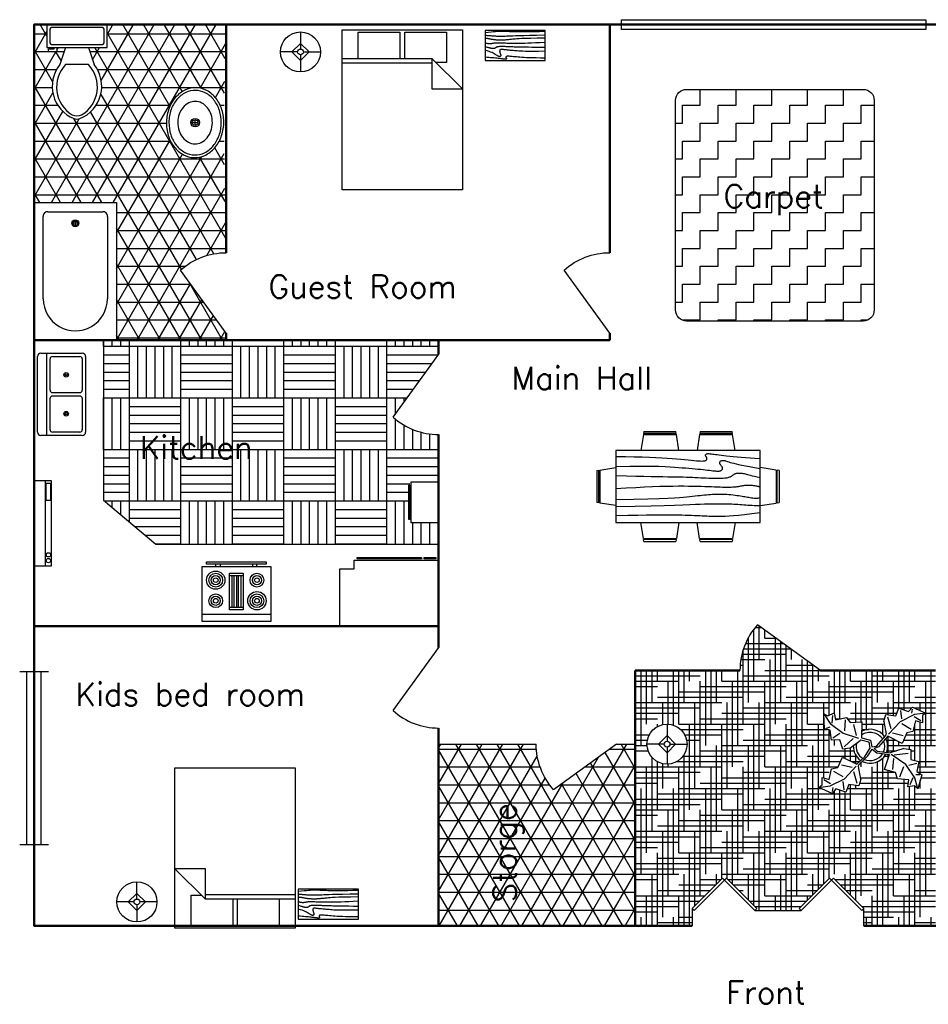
# Model space of a CAD drawing. Header units: inches. Extents: x -232 to 245, y -184 to 160.
# Tile 1 of 2: x -232 to 85, y -184 to 160. Entities that reach past the tile are written whole.
import ezdxf

# ---------------------------------------------------------------- set-up
doc = ezdxf.new("R2010")
doc.units = ezdxf.units.IN
doc.header["$LTSCALE"] = 0.03937
doc.header["$MEASUREMENT"] = 0
for name, color, linetype in [('Blocks', 4, 'Continuous'), ('Doors', 6, 'Continuous'), ('Hatches', 2, 'Continuous'), ('Text', 1, 'Continuous')]:
    doc.layers.add(name, color=color, linetype=linetype)
doc.styles.get("Standard").update_dxf_attribs({"font": 'simplex.shx', "height": 0.4})

# ---------------------------------------------------------------- blocks, each defined once
blk = doc.blocks.new('Bed - Queen')
at = {"linetype": 'Continuous'}
for p, q in [((0, -56.000021), (0, 0)), ((0, 0), (41.999993, 0)), ((41.999993, 0), (41.999993, -56.000021)), ((5.599993, -0.84), (20.159986, -0.84)), ((5.599993, -10.08), (5.599993, -0.84)), ((20.159986, -0.84), (20.159986, -10.08)), ((21.839993, -0.84), (36.399993, -0.84)), ((21.839993, -10.08), (21.839993, -0.84)), ((36.399993, -0.84), (36.399993, -11.48)), ((0, -10.08), (31.36, -10.08)), ((41.999993, -20.72), (31.36, -10.08)), ((31.36, -10.08), (31.36, -20.72)), ((31.36, -11.76), (0, -11.76)), ((36.399993, -11.48), (32.759552, -11.48)), ((31.36, -20.72), (41.999993, -20.72)), ((41.999993, -56.000021), (0, -56.000021))]:
    blk.add_line(p, q, dxfattribs=at)
blk = doc.blocks.new('Bath Tub - 26 x 60 in.')
for p, q in [((9, -17), (9, -19)), ((8, -18), (10, -18))]:
    blk.add_line(p, q)
blk.add_lwpolyline([(0, -36), (0, 0), (60, 0), (60, -36)], close=True)
for points in [[(6, -4), (42, -4)], [(4, -30), (4, -6)], [(42, -32), (6, -32)]]:
    blk.add_lwpolyline(points)
for radius in [1.5, 1]:
    blk.add_circle((9, -18), radius)
for centre, radius, start, end in [((5.75, -5.75), 1.77, 81.8699, 188.1301), ((42, -18), 14, 270, 90), ((5.75, -30.25), 1.77, 171.8699, 278.1301)]:
    blk.add_arc(centre, radius, start, end)
blk = doc.blocks.new('Toilet - top')
for p, q in [((9.5, -6), (9.5, -2)), ((-10, -8.5), (-8, -8.5)), ((-10, -9.5), (-10, -8.5)), ((-7, -9.5), (-10, -9.5)), ((-8, -8.5), (-8, -8)), ((-7, -8), (-7, -9.5)), ((-4, -8), (-6, -14)), ((4, -8), (6, -14)), ((4, -14), (-4, -14))]:
    blk.add_line(p, q)
blk.add_lwpolyline([(10.5, -8), (10.5, 0), (-10.5, 0), (-10.5, -8)], close=True)
for points in [[(-9.5, -2), (-9.5, -6)], [(8.5, -1), (-8.5, -1)], [(-8.5, -7), (8.5, -7)]]:
    blk.add_lwpolyline(points)
for centre, radius, start, end in [((-8.62, -1.88), 0.884, 81.8699, 188.1301), ((8.62, -1.88), 0.884, 351.8699, 98.1301), ((-8.62, -6.12), 0.884, 171.8699, 278.1301), ((8.62, -6.12), 0.884, 261.8699, 8.1301), ((3.52, -21.58), 12.17, 141.4691, 247.9714), ((4.2, -21.82), 11.33, 136.3677, 238.9468), ((-3.52, -21.58), 12.17, 292.0284, 38.5307), ((-4.2, -21.82), 11.33, 301.053, 43.6321), ((0, -27.88), 4, 245.7318, 294.2682), ((0, -29), 4, 254.8605, 285.1395)]:
    blk.add_arc(centre, radius, start, end)
blk = doc.blocks.new('Sink - Oval top')
for p, q in [((-1, 0), (1, 0)), ((0, 1), (0, -1))]:
    blk.add_line(p, q)
at = {"linetype": 'Continuous'}
for points in [[(-12.23, 0.39, 0.117634), (-11.46, -3.36, 0.104469), (-8.88, -6.8, 0.090016), (-5.08, -9.07, 0.08192), (-0.32, -10.02, 0.08192), (4.49, -9.38, 0.090016), (8.42, -7.36, 0.104469), (11.22, -4.09, 0.117634), (12.23, -0.39, 0.117634), (11.46, 3.36, 0.104469), (8.88, 6.8, 0.090016), (5.08, 9.07, 0.08192), (0.32, 10.02, 0.08192), (-4.49, 9.38, 0.090016), (-8.42, 7.36, 0.104469), (-11.22, 4.09, 0.117634)], [(-11.29, 0.16, 0.118622), (-10.52, -3.25, 0.104678), (-8.07, -6.36, 0.089562), (-4.54, -8.37, 0.081185), (-0.13, -9.15, 0.081185), (4.3, -8.49, 0.089562), (7.89, -6.58, 0.104678), (10.42, -3.55, 0.118622), (11.29, -0.16, 0.118622), (10.52, 3.25, 0.104678), (8.07, 6.36, 0.089562), (4.54, 8.37, 0.081185), (0.13, 9.15, 0.081185), (-4.3, 8.49, 0.089562), (-7.89, 6.58, 0.104678), (-10.42, 3.55, 0.118622)], [(-7.42, 0.08, 0.118283), (-6.91, -2.17, 0.104607), (-5.29, -4.21, 0.089718), (-2.97, -5.53, 0.081436), (-0.07, -6.04, 0.081436), (2.84, -5.59, 0.089718), (5.2, -4.33, 0.104607), (6.86, -2.32, 0.118283), (7.42, -0.08, 0.118283), (6.91, 2.17, 0.104607), (5.29, 4.21, 0.089718), (2.97, 5.53, 0.081436), (0.07, 6.04, 0.081436), (-2.84, 5.59, 0.089718), (-5.2, 4.33, 0.104607), (-6.86, 2.32, 0.118283)]]:
    blk.add_lwpolyline(points, format="xyb", close=True, dxfattribs=at)
for radius in [1.5, 1]:
    blk.add_circle((0, 0), radius)
blk = doc.blocks.new('Plant - Rubber or Philodendron')
at = {"linetype": 'Continuous'}
for p, q in [((13.3837, 12.301), (14.68, 13.9039)), ((14.68, 13.9039), (19.3848, 11.8146)), ((-16.2005, 11.4774), (-13.9899, 8.1064)), ((-16.2005, 11.4774), (-14.8639, 10.7964)), ((-16.0159, 6.3329), (-16.2005, 11.4774)), ((-14.8639, 10.7964), (-12.6195, 11.8975)), ((-13.3174, 8.325), (-13.0735, 11.0065)), ((-12.6195, 11.8975), (-12.1909, 9.4345)), ((4.6914, 8.8812), (5.3859, 11.2828)), ((5.3859, 11.2828), (8.8871, 10.7908)), ((5.9878, 10.4842), (7.1971, 6.3869)), ((8.8871, 10.7908), (9.9809, 13.4933)), ((9.9809, 13.4933), (13.3837, 12.301)), ((15.3859, 11.3055), (10.3916, 8.7942)), ((10.5828, 12.6946), (10.8893, 9.7953)), ((14.5816, 13.2037), (14.3848, 11.8033)), ((15.2875, 10.6053), (17.5907, 9.2105)), ((19.3848, 11.8146), (15.3859, 11.3055)), ((19.3848, 11.8146), (18.1868, 10.9119)), ((18.1868, 10.9119), (18.1925, 8.4119)), ((-15.3434, 6.5514), (-13.9984, 6.9884)), ((-13.9899, 8.1064), (-9.5434, 4.7185)), ((-12.1909, 9.4345), (-8.3829, 10.3)), ((-8.8369, 9.409), (-9.0894, 5.6095)), ((-8.3829, 10.3), (-7.0549, 8.501)), ((-7.0549, 8.501), (-3.0284, 8.6941)), ((-4.8529, 4.012), (-5.7184, 7.82)), ((-3.0284, 8.6941), (-3.0709, 3.1041)), ((4.6914, 8.8812), (5.5014, 4.4831)), ((10.3916, 8.7942), (6.2847, 4.4028)), ((14.2977, 6.1031), (10.9934, 7.9956)), ((15.7909, 9.1065), (14.8995, 5.3044)), ((18.1925, 8.4119), (15.7909, 9.1065)), ((-14.0069, 5.8704), (-16.0159, 6.3329)), ((-13.5868, 2.2894), (-14.0069, 5.8704)), ((-13.1329, 3.1804), (-10.6614, 4.727)), ((-9.5434, 4.7185), (-4.1917, 2.9888)), ((2.1141, 0.2298), (5.4346, 3.9146)), ((6.1032, 3.6844), (2.8262, -0.031)), ((5.4346, 3.9146), (5.5014, 4.4831)), ((11.1089, 1.1958), (6.1032, 3.6844)), ((7.7005, 4.8881), (11.5025, 3.9967)), ((12.7005, 4.8994), (11.1089, 1.1958)), ((14.8995, 5.3044), (12.7005, 4.8994)), ((-10.6784, 2.491), (-13.5868, 2.2894)), ((-9.5858, -0.8715), (-10.6784, 2.491)), ((-9.1318, 0.0195), (-5.9793, 2.9025)), ((-7.1228, -0.443), (-3.5248, 2.2131)), ((-3.5248, 2.2131), (-3.3011, 2.4355)), ((-3.3011, 2.4355), (-0.5306, 1.7947)), ((-3.0709, 3.1041), (0.0797, 2.3163)), ((-0.5306, 1.7947), (-0.2255, -0.5527)), ((-0.5306, 1.7947), (-0.5306, 1.7947)), ((0.0797, 2.3163), (0.4866, -0.031)), ((0.4866, -0.031), (2.1141, 0.2298)), ((-7.1228, -0.443), (-9.5858, -0.8715)), ((-4.0579, -6.2781), (-0.9375, -3.1608)), ((-2.019, -3.6148), (-0.2255, -0.5527)), ((-0.9375, -3.1608), (0.5883, -0.8135)), ((0.5883, -0.8135), (2.2447, -2.0916)), ((2.8262, -0.031), (1.3003, -0.5527)), ((1.3003, -0.5527), (2.4193, -1.4655)), ((2.2447, -2.0916), (6.7108, -2.6626)), ((2.4193, -1.4655), (6.895, -2.1175)), ((4.943, -7.9659), (6.7108, -2.6626)), ((11.6605, -0.5413), (6.895, -2.1175)), ((12.3677, -6.1981), (7.219, -2.6772)), ((8.3544, -2.7453), (13.1973, -2.1704)), ((11.6605, -0.5413), (14.1354, -0.8948)), ((14.1354, -0.8948), (14.1354, -4.4304)), ((-11.3237, -7.2629), (-9.7321, -3.5593)), ((-6.3237, -7.2516), (-10.1257, -6.3602)), ((-9.7321, -3.5593), (-4.7264, -6.0479)), ((-9.0148, -11.1577), (-4.9047, -6.8122)), ((-2.019, -3.6148), (-4.7264, -6.0479)), ((-4.1246, -6.8466), (-4.0579, -6.2781)), ((-3.3146, -11.2447), (-4.1246, -6.8466)), ((8.125, -4.0768), (7.7715, -7.9659)), ((15.5496, -10.7943), (12.3677, -6.1981)), ((16.2567, -5.8446), (13.4283, -6.5517)), ((14.1354, -4.4304), (16.9638, -5.1375)), ((16.9638, -5.1375), (16.2567, -8.673)), ((-14.4141, -11.4699), (-13.5228, -7.6679)), ((-13.5228, -7.6679), (-11.3237, -7.2629)), ((-12.921, -8.4665), (-9.6166, -10.359)), ((-4.611, -12.8477), (-5.8203, -8.7504)), ((8.8321, -9.0266), (4.943, -7.9659)), ((9.5392, -11.1479), (8.8321, -9.0266)), ((10.2463, -10.4408), (11.6605, -6.9053)), ((17.3174, -9.7337), (15.9032, -9.7337)), ((16.2567, -8.673), (18.0245, -9.7337)), ((18.0245, -9.7337), (16.6103, -14.6834)), ((-18.008, -14.1781), (-16.8101, -13.2754)), ((-18.008, -14.1781), (-14.0091, -13.669)), ((-16.8157, -10.7754), (-14.4141, -11.4699)), ((-16.8101, -13.2754), (-16.8157, -10.7754)), ((-13.9107, -12.9688), (-16.2139, -11.574)), ((-14.0091, -13.669), (-9.0148, -11.1577)), ((-9.206, -15.0581), (-9.5126, -12.1588)), ((-7.5103, -13.1543), (-8.6042, -15.8568)), ((-4.0092, -13.6463), (-7.5103, -13.1543)), ((-3.3146, -11.2447), (-4.0092, -13.6463)), ((13.4283, -11.5015), (9.5392, -11.1479)), ((13.0748, -13.9763), (13.4283, -11.5015)), ((15.5496, -13.6228), (13.0748, -13.9763)), ((14.8425, -10.7943), (13.7819, -13.2692)), ((16.6103, -14.6834), (15.5496, -10.7943)), ((16.6103, -14.6834), (15.5496, -13.6228)), ((-13.3032, -16.2674), (-18.008, -14.1781)), ((-12.0069, -14.6645), (-13.3032, -16.2674)), ((-13.2048, -15.5672), (-13.008, -14.1668)), ((-8.6042, -15.8568), (-12.0069, -14.6645))]:
    blk.add_line(p, q, dxfattribs=at)
for centre, radius, start, end in [((0, 0), 6.1275, 34.37569, 120.1028), ((-0.0601, -0.2075), 5.2461, 33.82192, 124.9414), ((0.0308, 0.1664), 6, 178.6147, 235.1169), ((0.0308, 0.1664), 5, 168.1647, 238.6725), ((-0.2664, 0.1682), 5.2775, 338.4094, 20.03007), ((-0.098, 0.1364), 6.1288, 341.2017, 26.09184), ((-0.0234, 0.3825), 6.1492, 242.5812, 331.2714), ((-0.1102, 0.4886), 5.2883, 247.3711, 327.472)]:
    blk.add_arc(centre, radius, start, end, dxfattribs=at)
blk = doc.blocks.new('Lamp - Table')
at = {"linetype": 'Continuous'}
for p, q in [((0, 7), (0, 1)), ((-1, 0), (-7, 0)), ((0, 3), (-3, 0)), ((-3, 0), (0, -3)), ((3, 0), (0, 3)), ((0, -3), (3, 0)), ((1, 0), (7, 0)), ((0, -1), (0, -7))]:
    blk.add_line(p, q, dxfattribs=at)
for radius in [7, 1]:
    blk.add_circle((0, 0), radius, dxfattribs=at)
blk = doc.blocks.new('Dining Set - 36 x 72 in.')
at = {"linetype": 'Continuous'}
for p, q in [((-22.2343, 26.00059), (-23.4847, 17.99762)), ((-22.2304, 26), (-5.7608, 26)), ((-22, 27.5), (-22.1562, 26.50042)), ((-5.8416, 26.5), (-22.1534, 26.5)), ((-22, 27.5), (-6, 27.5)), ((-5.8437, 26.49966), (-6, 27.5)), ((-4.5152, 17.99762), (-5.7655, 25.99926)), ((5.7657, 26.00059), (4.5153, 17.99762)), ((5.7696, 26), (22.2392, 26)), ((6, 27.5), (5.8438, 26.50042)), ((22.1584, 26.5), (5.8466, 26.5)), ((6, 27.5), (22, 27.5)), ((22.1563, 26.49966), (22, 27.5)), ((23.4848, 17.99762), (22.2345, 25.99926)), ((36, 18), (-36, 18)), ((-36, 18), (-36, -18)), ((36, -18), (36, 18)), ((-45.5, 8), (-44.5004, 8.15617)), ((-45.5, 8), (-45.5, -8)), ((-44.5, -8.15843), (-44.5, 8.15338)), ((-44.0006, 8.23428), (-35.9976, 9.48474)), ((-44, 8.23041), (-44, -8.23915)), ((44.0006, 8.23428), (35.9976, 9.48474)), ((44, 8.23041), (44, -8.23915)), ((44.5, -8.15843), (44.5, 8.15338)), ((45.5, 8), (44.5005, 8.15617)), ((45.5, 8), (45.5, -8)), ((-44.4997, -8.15631), (-45.5, -8)), ((-35.9976, -9.48476), (-43.9993, -8.2345)), ((35.9976, -9.48476), (43.9993, -8.2345)), ((44.4997, -8.15631), (45.5, -8)), ((-36, -18), (36, -18)), ((-22.2343, -26.0006), (-23.4847, -17.99762)), ((-4.5152, -17.99762), (-5.7655, -25.99928)), ((5.7657, -26.0006), (4.5153, -17.99762)), ((23.4848, -17.99762), (22.2345, -25.99928)), ((-22.2304, -26), (-5.7608, -26)), ((-22, -27.5), (-22.1562, -26.50044)), ((-5.8416, -26.5), (-22.1534, -26.5)), ((-22, -27.5), (-6, -27.5)), ((-5.8437, -26.49967), (-6, -27.5)), ((5.7696, -26), (22.2392, -26)), ((6, -27.5), (5.8438, -26.50044)), ((22.1584, -26.5), (5.8466, -26.5)), ((6, -27.5), (22, -27.5)), ((22.1563, -26.49967), (22, -27.5))]:
    blk.add_line(p, q, dxfattribs=at)
for points in [[(-36, 15), (-31.1772, 14.97754), (-26.8079, 14.91406), (-22.8538, 14.81543), (-19.276, 14.6875), (-16.0362, 14.53613), (-13.0957, 14.36718), (-10.4159, 14.18652), (-7.9583, 14), (-5.6904, 13.81315), (-3.6035, 13.63021), (-1.6954, 13.45508), (0.0365, 13.29166), (1.5945, 13.14388), (2.9811, 13.01562), (4.1988, 12.9108), (5.25, 12.83333), (6.1393, 12.78613), (6.8802, 12.76823), (7.4883, 12.77767), (7.9792, 12.8125), (8.3685, 12.87077), (8.6719, 12.95052), (8.9049, 13.0498), (9.0833, 13.16666), (9.2205, 13.29899), (9.3216, 13.44401), (9.3895, 13.59879), (9.4271, 13.76041), (9.4373, 13.92594), (9.4232, 14.09245), (9.3875, 14.257), (9.3333, 14.41666), (9.2638, 14.56917), (9.1836, 14.71484), (9.0975, 14.85465), (9.0104, 14.98958), (8.9272, 15.1206), (8.8529, 15.2487), (8.7922, 15.37483), (8.75, 15.5), (8.7305, 15.62467), (8.7344, 15.74739), (8.7617, 15.86621), (8.8125, 15.97916), (8.8867, 16.08431), (8.9844, 16.17968), (9.1055, 16.26334), (9.25, 16.33333), (9.4189, 16.38802), (9.6172, 16.42708), (9.8506, 16.45052), (10.125, 16.45833), (10.4463, 16.45052), (10.8203, 16.42708), (11.2529, 16.38802), (11.75, 16.33333), (12.3184, 16.26318), (12.9694, 16.17838), (13.7151, 16.07991), (14.5677, 15.96875), (15.5395, 15.84586), (16.6426, 15.71224), (17.8893, 15.56884), (19.2917, 15.41666), (20.859, 15.25667), (22.5879, 15.08984), (24.4721, 14.91715), (26.5052, 14.73958), (28.6809, 14.5581), (30.9929, 14.3737), (33.4347, 14.18733), (36, 14)], [(-36, 10), (-28.9766, 10.14274), (-23.1725, 10.20442), (-18.4241, 10.19775), (-14.5677, 10.13541), (-11.4399, 10.03011), (-8.877, 9.89453), (-6.7154, 9.74137), (-4.7917, 9.58333), (-2.9698, 9.43082), (-1.2246, 9.28515), (0.4415, 9.14534), (2.026, 9.01041), (3.5266, 8.87939), (4.9408, 8.7513), (6.266, 8.62516), (7.5, 8.5), (8.6411, 8.37549), (9.6914, 8.2539), (10.6538, 8.13818), (11.5312, 8.03125), (12.3267, 7.93603), (13.043, 7.85547), (13.6831, 7.79248), (14.25, 7.75), (14.7471, 7.7303), (15.1797, 7.73307), (15.5537, 7.75732), (15.875, 7.80208), (16.1494, 7.86637), (16.3828, 7.94922), (16.5811, 8.04964), (16.75, 8.16666), (16.8944, 8.29915), (17.0143, 8.44531), (17.1089, 8.60319), (17.1771, 8.77083), (17.218, 8.94629), (17.2305, 9.1276), (17.2137, 9.31282), (17.1667, 9.5), (17.0895, 9.6875), (16.987, 9.875), (16.8649, 10.0625), (16.7292, 10.25), (16.5856, 10.4375), (16.4401, 10.625), (16.2985, 10.8125), (16.1667, 11), (16.05, 11.18733), (15.9518, 11.3737), (15.8752, 11.5581), (15.8229, 11.73958), (15.798, 11.91715), (15.8034, 12.08984), (15.842, 12.25667), (15.9167, 12.41666), (16.0295, 12.56836), (16.1784, 12.70833), (16.3605, 12.83268), (16.5729, 12.9375), (16.8127, 13.01888), (17.0768, 13.07291), (17.3625, 13.0957), (17.6667, 13.08333), (17.9894, 13.03312), (18.3418, 12.94726), (18.7382, 12.82918), (19.1927, 12.68229), (19.7195, 12.51001), (20.3327, 12.31575), (21.0465, 12.10294), (21.875, 11.875), (22.8357, 11.63354), (23.959, 11.37304), (25.2786, 11.08618), (26.8282, 10.76562), (28.6414, 10.40405), (30.752, 9.99414), (33.1936, 9.52856), (36, 9)], [(-36, 5.5), (-30.7157, 5.3348), (-26.069, 5.20963), (-21.9946, 5.11767), (-18.4271, 5.05208), (-15.3009, 5.00602), (-12.5508, 4.97265), (-10.1112, 4.94515), (-7.9167, 4.91666), (-5.909, 4.88167), (-4.0586, 4.83984), (-2.3429, 4.79215), (-0.7396, 4.73958), (0.7739, 4.6831), (2.22, 4.6237), (3.6213, 4.56233), (5, 4.5), (6.373, 4.43782), (7.7344, 4.3776), (9.0723, 4.32129), (10.375, 4.27083), (11.6309, 4.22819), (12.8281, 4.19531), (13.9551, 4.17415), (15, 4.16666), (15.954, 4.17448), (16.819, 4.19791), (17.6001, 4.23698), (18.3021, 4.29166), (18.9299, 4.36198), (19.4883, 4.44791), (19.9823, 4.54948), (20.4167, 4.66666), (20.7969, 4.79899), (21.1302, 4.94401), (21.4245, 5.09879), (21.6875, 5.26041), (21.9271, 5.42594), (22.1511, 5.59245), (22.3672, 5.757), (22.5834, 5.91666), (22.8065, 6.06868), (23.0404, 6.21093), (23.2879, 6.34147), (23.5521, 6.45833), (23.8358, 6.55957), (24.142, 6.64323), (24.4735, 6.70735), (24.8334, 6.75), (25.2235, 6.76969), (25.642, 6.76692), (26.0858, 6.74267), (26.5521, 6.69791), (27.0379, 6.63362), (27.5404, 6.55078), (28.0565, 6.45036), (28.5834, 6.33333), (29.1242, 6.19987), (29.7071, 6.04687), (30.3661, 5.87044), (31.1354, 5.66666), (32.0493, 5.43164), (33.142, 5.16146), (34.4475, 4.85221), (36, 4.5)], [(-36, -1), (-30.7915, -0.6591), (-26.0195, -0.38216), (-21.6519, -0.16284), (-17.6563, 0.00521), (-14.0005, 0.12833), (-10.6523, 0.21289), (-7.5796, 0.26522), (-4.75, 0.29166), (-2.134, 0.29793), (0.2878, 0.28711), (2.5317, 0.26163), (4.6146, 0.22396), (6.5529, 0.17651), (8.3633, 0.12174), (10.0623, 0.06209), (11.6667, 0), (13.1899, -0.06201), (14.6341, -0.1211), (15.9982, -0.17432), (17.2813, -0.21875), (18.4823, -0.25147), (19.6003, -0.26953), (20.6343, -0.27002), (21.5834, -0.25), (22.4481, -0.20768), (23.2357, -0.14584), (23.9549, -0.06836), (24.6146, 0.02083), (25.2235, 0.11784), (25.7904, 0.21875), (26.3241, 0.31966), (26.8334, 0.41666), (27.3265, 0.50618), (27.8099, 0.58593), (28.2894, 0.65397), (28.7709, 0.70833), (29.2601, 0.74707), (29.763, 0.76823), (30.2855, 0.76985), (30.8334, 0.75), (31.4088, 0.70784), (31.9994, 0.64713), (32.589, 0.57275), (33.1615, 0.48958), (33.7008, 0.4025), (34.1908, 0.3164), (34.6153, 0.23616), (34.9584, 0.16666), (35.2099, 0.11165), (35.3848, 0.07031), (35.504, 0.04069), (35.5886, 0.02083), (35.6594, 0.00879), (35.7377, 0.0026), (35.8442, 0.00032), (36, 0)], [(-36, -6.5), (-27.1843, -6.31267), (-20.084, -6.1263), (-14.469, -5.9419), (-10.1094, -5.76042), (-6.7752, -5.58285), (-4.2363, -5.41016), (-2.2629, -5.24333), (-0.625, -5.08334), (0.8708, -4.93099), (2.2715, -4.78646), (3.5872, -4.64974), (4.8281, -4.52084), (6.0046, -4.39974), (7.127, -4.28646), (8.2053, -4.18099), (9.25, -4.08334), (10.2705, -3.99382), (11.2734, -3.91407), (12.2647, -3.84603), (13.25, -3.79167), (14.2354, -3.75293), (15.2266, -3.73177), (16.2295, -3.73015), (17.25, -3.75), (18.2912, -3.79248), (19.3451, -3.85547), (20.4009, -3.93604), (21.4479, -4.03125), (22.4754, -4.13819), (23.4727, -4.25391), (24.4289, -4.37549), (25.3334, -4.5), (26.1785, -4.62492), (26.9694, -4.74935), (27.7145, -4.87281), (28.4219, -4.99479), (29.1, -5.11483), (29.7572, -5.23242), (30.4016, -5.34709), (31.0417, -5.45834), (31.6837, -5.56437), (32.3262, -5.65821), (32.9658, -5.73153), (33.599, -5.77604), (34.2224, -5.78345), (34.8327, -5.74545), (35.4264, -5.65373), (36, -5.5)], [(-36, -10), (-26.4022, -9.81299), (-18.4675, -9.62891), (-11.9839, -9.45069), (-6.7396, -9.28125), (-2.5226, -9.12354), (0.8789, -8.98047), (3.6769, -8.85498), (6.0833, -8.75), (8.2767, -8.66765), (10.3021, -8.60677), (12.1712, -8.56543), (13.8958, -8.54167), (15.4876, -8.53353), (16.9583, -8.53907), (18.3197, -8.55632), (19.5834, -8.58334), (20.7616, -8.61841), (21.8685, -8.66081), (22.9188, -8.71004), (23.9271, -8.76563), (24.9081, -8.82707), (25.8763, -8.89388), (26.8465, -8.96558), (27.8334, -9.04167), (28.8474, -9.12118), (29.8828, -9.20117), (30.93, -9.27824), (31.9792, -9.34896), (33.0205, -9.40991), (34.0443, -9.45768), (35.0407, -9.48885), (36, -9.5)], [(-36, -14.5), (-30.0881, -14.33513), (-25.0332, -14.21224), (-20.7312, -14.12647), (-17.0781, -14.07292), (-13.97, -14.04671), (-11.3027, -14.04297), (-8.9724, -14.05681), (-6.875, -14.08334), (-4.9224, -14.11833), (-3.0905, -14.16016), (-1.3709, -14.20785), (0.2448, -14.26042), (1.7647, -14.3169), (3.1973, -14.3763), (4.5507, -14.43767), (5.8333, -14.5), (7.0554, -14.5621), (8.235, -14.62175), (9.3922, -14.67652), (10.5469, -14.72396), (11.7192, -14.76164), (12.929, -14.78711), (14.1965, -14.79794), (15.5417, -14.79167), (16.9933, -14.76424), (18.6152, -14.70508), (20.4804, -14.60197), (22.6615, -14.44271), (25.2312, -14.21509), (28.2624, -13.9069), (31.8277, -13.50594), (36, -13)]]:
    blk.add_lwpolyline(points, dxfattribs=at)
blk = doc.blocks.new('Door')
at = {"lineweight": 30}
blk.add_line((0, 0), (15.93, 22.03), dxfattribs=at)
blk.add_arc((-0.03, 4.2), 23.92, 48.1739, 89.9397)
blk = doc.blocks.new('Table - Rectangular Woodgrain 60 x 30 in.')
at = {"linetype": 'Continuous'}
for p, q in [((0, 0), (0, -30)), ((60, 0), (0, 0)), ((60, -30), (60, 0)), ((0, -30), (60, -30))]:
    blk.add_line(p, q, dxfattribs=at)
for points in [[(0, -2.4), (4.8155, -2.418), (9.0302, -2.4688), (12.709, -2.5477), (15.9167, -2.65), (18.7181, -2.7711), (21.1781, -2.9063), (23.3616, -3.0508), (25.3333, -3.2), (27.1477, -3.3495), (28.8172, -3.4958), (30.3437, -3.636), (31.7291, -3.7667), (32.9756, -3.8849), (34.0849, -3.9875), (35.059, -4.0714), (35.9, -4.1334), (36.6114, -4.1711), (37.2041, -4.1854), (37.6906, -4.1779), (38.0833, -4.15), (38.3948, -4.1034), (38.6375, -4.0396), (38.8239, -3.9602), (38.9666, -3.8667), (39.0764, -3.7608), (39.1573, -3.6448), (39.2116, -3.521), (39.2416, -3.3917), (39.2498, -3.2593), (39.2385, -3.1261), (39.21, -2.9944), (39.1666, -2.8667), (39.111, -2.7447), (39.0468, -2.6281), (38.978, -2.5163), (38.9083, -2.4083), (38.8418, -2.3035), (38.7823, -2.201), (38.7337, -2.1001), (38.7, -2), (38.6844, -1.9003), (38.6875, -1.8021), (38.7094, -1.707), (38.75, -1.6167), (38.8094, -1.5326), (38.8875, -1.4563), (38.9844, -1.3893), (39.1, -1.3333), (39.2351, -1.2896), (39.3937, -1.2583), (39.5804, -1.2396), (39.8, -1.2333), (40.057, -1.2396), (40.3562, -1.2583), (40.7023, -1.2896), (41.1, -1.3333), (41.5547, -1.3895), (42.0755, -1.4573), (42.6721, -1.5361), (43.3542, -1.625), (44.1316, -1.7233), (45.014, -1.8302), (46.0114, -1.9449), (47.1333, -2.0667), (48.3862, -2.1947), (49.7625, -2.3281), (51.2513, -2.4663), (52.8416, -2.6083), (54.5226, -2.7535), (56.2833, -2.9011), (58.1127, -3.0501), (60, -3.2)], [(0, -9.2), (6.5759, -9.0858), (11.9385, -9.0365), (16.2527, -9.0418), (19.6833, -9.0917), (22.3952, -9.1759), (24.5531, -9.2844), (26.322, -9.4069), (27.8666, -9.5333), (29.3241, -9.6553), (30.7203, -9.7719), (32.0532, -9.8837), (33.3208, -9.9917), (34.5213, -10.0965), (35.6526, -10.199), (36.7128, -10.2999), (37.7, -10.4), (38.6129, -10.4996), (39.4531, -10.5969), (40.223, -10.6895), (40.925, -10.775), (41.5613, -10.8512), (42.1344, -10.9156), (42.6465, -10.966), (43.1, -11), (43.4976, -11.0158), (43.8437, -11.0136), (44.143, -10.9942), (44.4, -10.9583), (44.6195, -10.9069), (44.8062, -10.8406), (44.9648, -10.7603), (45.1, -10.6667), (45.2155, -10.5598), (45.3114, -10.4365), (45.3871, -10.2929), (45.4416, -10.125), (45.4743, -9.929), (45.4844, -9.7011), (45.4709, -9.4371), (45.4333, -9.1333), (45.3716, -8.7883), (45.2896, -8.4104), (45.1919, -8.0107), (45.0833, -7.6), (44.9685, -7.1893), (44.8521, -6.7896), (44.7388, -6.4117), (44.6333, -6.0667), (44.54, -5.7628), (44.4614, -5.4979), (44.4001, -5.2675), (44.3583, -5.0667), (44.3384, -4.8909), (44.3427, -4.7354), (44.3736, -4.5956), (44.4333, -4.4667), (44.5236, -4.3453), (44.6427, -4.2333), (44.7884, -4.1339), (44.9583, -4.05), (45.1501, -3.9849), (45.3614, -3.9417), (45.59, -3.9234), (45.8333, -3.9333), (46.0915, -3.9749), (46.3734, -4.0531), (46.6906, -4.1736), (47.0542, -4.3417), (47.4756, -4.5629), (47.9661, -4.8427), (48.5372, -5.1866), (49.2, -5.6), (49.9676, -6.0844), (50.8594, -6.625), (51.8965, -7.2031), (53.1, -7.8), (54.491, -8.3969), (56.0906, -8.975), (57.9199, -9.5156), (60, -10)], [(0, -12.8), (5.1847, -12.9322), (9.6213, -13.0323), (13.3963, -13.1059), (16.5958, -13.1583), (19.3063, -13.1952), (21.614, -13.2219), (23.6054, -13.2439), (25.3666, -13.2667), (26.9728, -13.2947), (28.4531, -13.3281), (29.8256, -13.3663), (31.1083, -13.4083), (32.3191, -13.4535), (33.476, -13.501), (34.597, -13.5501), (35.7, -13.6), (36.7984, -13.6497), (37.8875, -13.6979), (38.9578, -13.743), (40, -13.7833), (41.0047, -13.8174), (41.9625, -13.8438), (42.864, -13.8607), (43.7, -13.8667), (44.4631, -13.8604), (45.1552, -13.8417), (45.7801, -13.8104), (46.3416, -13.7667), (46.8439, -13.7104), (47.2906, -13.6417), (47.6858, -13.5604), (48.0333, -13.4667), (48.3375, -13.3608), (48.6042, -13.2448), (48.8396, -13.121), (49.05, -12.9917), (49.2417, -12.8593), (49.4208, -12.7261), (49.5937, -12.5944), (49.7667, -12.4667), (49.9452, -12.3451), (50.1323, -12.2313), (50.3303, -12.1268), (50.5416, -12.0333), (50.7686, -11.9524), (51.0135, -11.8854), (51.2788, -11.8341), (51.5666, -11.8), (51.8785, -11.7843), (52.2116, -11.7865), (52.562, -11.8059), (52.926, -11.8417), (53.2998, -11.8931), (53.6795, -11.9594), (54.0614, -12.0397), (54.4416, -12.1333), (54.8223, -12.2401), (55.2293, -12.3625), (55.6942, -12.5037), (56.2489, -12.6667), (56.9251, -12.8547), (57.7545, -13.0708), (58.7689, -13.3182), (60, -13.6)], [(0, -18), (5.124, -17.7273), (9.6609, -17.5057), (13.6705, -17.3303), (17.2125, -17.1958), (20.3467, -17.0973), (23.1328, -17.0297), (25.6307, -16.9878), (27.9, -16.9667), (29.9928, -16.9617), (31.9302, -16.9703), (33.7254, -16.9907), (35.3917, -17.0208), (36.9423, -17.0588), (38.3906, -17.1026), (39.7499, -17.1503), (41.0333, -17.2), (42.2519, -17.2496), (43.4073, -17.2969), (44.4986, -17.3395), (45.525, -17.375), (46.4858, -17.4012), (47.3802, -17.4156), (48.2074, -17.416), (48.9667, -17.4), (49.6583, -17.3662), (50.2872, -17.3167), (50.8595, -17.2547), (51.3812, -17.1833), (51.8584, -17.1057), (52.2971, -17.025), (52.7034, -16.9443), (53.0833, -16.8667), (53.443, -16.7951), (53.789, -16.7313), (54.128, -16.6768), (54.4666, -16.6334), (54.8115, -16.6024), (55.1693, -16.5854), (55.5465, -16.5841), (55.95, -16.6), (56.3828, -16.6337), (56.8346, -16.6823), (57.2915, -16.7418), (57.7396, -16.8084), (58.165, -16.878), (58.5539, -16.9469), (58.8924, -17.0111), (59.1666, -17.0667), (59.3679, -17.1107), (59.5078, -17.1438), (59.6032, -17.1675), (59.6708, -17.1833), (59.7275, -17.193), (59.7901, -17.1979), (59.8753, -17.1998), (60, -17.2)], [(0, -22.4), (8.0098, -22.2501), (14.4094, -22.1011), (19.4168, -21.9535), (23.25, -21.8083), (26.1269, -21.6663), (28.2656, -21.5281), (29.884, -21.3947), (31.2, -21.2667), (32.3967, -21.1448), (33.5172, -21.0292), (34.5697, -20.9198), (35.5625, -20.8167), (36.5037, -20.7198), (37.4015, -20.6292), (38.2642, -20.5448), (39.1, -20.4667), (39.9164, -20.3951), (40.7187, -20.3313), (41.5117, -20.2768), (42.3, -20.2333), (43.0883, -20.2024), (43.8812, -20.1854), (44.6836, -20.1841), (45.5, -20.2), (46.3328, -20.234), (47.1747, -20.2844), (48.0163, -20.3488), (48.8479, -20.425), (49.66, -20.5106), (50.4429, -20.6031), (51.1872, -20.7004), (51.8833, -20.8), (52.5246, -20.8999), (53.1166, -20.9995), (53.6681, -21.0983), (54.1875, -21.1958), (54.6834, -21.2919), (55.1646, -21.3859), (55.6394, -21.4777), (56.1167, -21.5667), (56.6028, -21.6515), (57.0961, -21.7266), (57.5929, -21.7852), (58.0896, -21.8208), (58.5823, -21.8268), (59.0674, -21.7964), (59.5412, -21.723), (60, -21.6)], [(0, -25.2), (8.6355, -25.0504), (15.7026, -24.9031), (21.4049, -24.7606), (25.9458, -24.625), (29.529, -24.4988), (32.3578, -24.3844), (34.6359, -24.284), (36.5667, -24.2), (38.3213, -24.1341), (39.9417, -24.0854), (41.437, -24.0523), (42.8167, -24.0333), (44.0901, -24.0268), (45.2667, -24.0313), (46.3557, -24.0451), (47.3667, -24.0667), (48.309, -24.0947), (49.1928, -24.1287), (50.0284, -24.168), (50.826, -24.2125), (51.5959, -24.2617), (52.3483, -24.3151), (53.0935, -24.3725), (53.8417, -24.4334), (54.6009, -24.497), (55.3699, -24.561), (56.1454, -24.6226), (56.9239, -24.6792), (57.7021, -24.7279), (58.4764, -24.7662), (59.2435, -24.7911), (60, -24.8)], [(0, -28.8), (5.6867, -28.6681), (10.45, -28.5698), (14.407, -28.5012), (17.675, -28.4584), (20.3711, -28.4374), (22.6125, -28.4344), (24.5164, -28.4455), (26.2, -28.4667), (27.762, -28.4947), (29.2276, -28.5281), (30.6033, -28.5663), (31.8958, -28.6084), (33.1118, -28.6535), (34.2578, -28.7011), (35.3405, -28.7501), (36.3666, -28.8), (37.3443, -28.8497), (38.288, -28.8974), (39.2137, -28.9412), (40.1375, -28.9792), (41.0753, -29.0093), (42.0432, -29.0297), (43.0572, -29.0384), (44.1333, -29.0333), (45.2936, -29.0114), (46.5843, -28.9641), (48.0579, -28.8816), (49.7666, -28.7542), (51.7629, -28.5721), (54.0989, -28.3255), (56.8272, -28.0048), (60, -27.6)]]:
    blk.add_lwpolyline(points, dxfattribs=at)
blk = doc.blocks.new('Door - Bifold 60 in. Opening')
for p, q in [((0, 6), (0, 0)), ((60, 0), (60, 6))]:
    blk.add_line(p, q)
for points in [[(0.7071, 5.2929), (0, 6), (10.6066, 16.6066), (11.3137, 15.8995)], [(21.9203, 5.2929), (11.3137, 15.8995), (12.0208, 16.6066), (22.6274, 6)], [(38.0797, 5.2929), (37.3725, 6), (47.9792, 16.6066), (48.6863, 15.8995)], [(59.2929, 5.2929), (48.6863, 15.8995), (49.3933, 16.6066), (60, 6)]]:
    blk.add_lwpolyline(points, close=True)
blk = doc.blocks.new('Range-Oven - 30 in top')
for p, q in [((0, -3), (30, -3)), ((12, -6), (18, -6)), ((13, -20), (13, -6)), ((14, -6), (14, -20)), ((15, -20), (15, -6)), ((16, -6), (16, -20)), ((17, -20), (17, -6)), ((18, -20), (12, -20)), ((6, -24), (6, -25)), ((8, -25), (8, -24)), ((22, -25), (22, -24)), ((24, -24), (24, -25))]:
    blk.add_line(p, q)
for points in [[(0, -24), (0, 0), (30, 0), (30, -24)], [(12, -21), (12, -5), (18, -5), (18, -21)], [(2, -26), (2, -25), (28, -25), (28, -26)]]:
    blk.add_lwpolyline(points, close=True)
for centre, radius in [((6, -9), 4), ((6, -9), 3), ((6, -9), 2), ((6, -9), 1), ((24, -9), 3), ((24, -9), 2), ((24, -9), 1), ((6, -18), 3), ((6, -18), 2), ((6, -18), 1), ((24, -18), 4), ((24, -18), 3), ((24, -18), 2), ((24, -18), 1)]:
    blk.add_circle(centre, radius)
blk = doc.blocks.new('Sink-double - 36 in top')
for p, q in [((-18, -4), (18, -4)), ((-0.75, -18.5), (-0.75, -6.5)), ((0.75, -6.5), (0.75, -18.5))]:
    blk.add_line(p, q)
for points in [[(-16.5, 0), (16.5, 0)], [(-18, -19.5), (-18, -1.5)], [(18, -1.5), (18, -19.5)], [(-16.5, -18.5), (-16.5, -6.5)], [(-15.5, -5.5), (-1.75, -5.5)], [(1.75, -5.5), (15.5, -5.5)], [(16.5, -6.5), (16.5, -18.5)], [(16.5, -21), (-16.5, -21)], [(-1.75, -19.5), (-15.5, -19.5)], [(15.5, -19.5), (1.75, -19.5)]]:
    blk.add_lwpolyline(points)
for centre, radius in [((-8.5, -12.5), 1), ((-8.5, -12.5), 0.5), ((8.5, -12.5), 1), ((8.5, -12.5), 0.5)]:
    blk.add_circle(centre, radius)
for centre, radius, start, end in [((-16.5, -1.5), 1.5, 90, 180), ((16.5, -1.5), 1.5, 0, 90), ((-15.5, -6.5), 1, 90, 180), ((-1.75, -6.5), 1, 0, 90), ((1.75, -6.5), 1, 90, 180), ((15.5, -6.5), 1, 0, 90), ((-16.5, -19.5), 1.5, 180, 270), ((-15.5, -18.5), 1, 180, 270), ((-1.75, -18.5), 1, 270, 0), ((1.75, -18.5), 1, 180, 270), ((15.5, -18.5), 1, 270, 0), ((16.5, -19.5), 1.5, 270, 0)]:
    blk.add_arc(centre, radius, start, end)
blk = doc.blocks.new('Wall Cabinet - 18 x 12 in side')
for points in [[(-12, -18), (-12, 0), (0, 0), (0, -18)], [(-13, -16.5), (-13, -1.5), (-12.5, -1.5), (-12.5, -16.5)]]:
    blk.add_lwpolyline(points, close=True)
blk = doc.blocks.new('Range Hood - 30 in front')
blk.add_line((0, -4), (30.0001, -4))
for points in [[(0, -6), (0, 0), (30.0001, 0), (30.0001, -6)], [(23, -5.75), (23, -4.25), (29, -4.25), (29, -5.75)]]:
    blk.add_lwpolyline(points, close=True)
for centre in [(2, -5), (4, -5)]:
    blk.add_circle(centre, 0.75)
blk = doc.blocks.new('Base Cabinet 1 Door - side')
for p, q in [((-24, 33.5), (-23.5, 33.5)), ((-24, 29.5), (-24, 33.5)), ((-23.5, 33.5), (-23.5, 29.5)), ((-23.5, 29.5), (-24, 29.5)), ((-24, 6), (-24, 28.5)), ((-24, 28.5), (-23.5, 28.5)), ((-23.5, 28.5), (-23.5, 6)), ((-23.5, 6), (-24, 6)), ((-20, 5), (-23, 5)), ((-20, 0), (-20, 5))]:
    blk.add_line(p, q)
blk.add_lwpolyline([(-23, 5), (-23, 34.5), (0, 34.5), (0, 0), (-20, 0)])
blk = doc.blocks.new('Window - Wood Frame 36 in. Wide plan')
for p, q in [((0, 6), (0, 0)), ((0, 4.5), (36, 4.5)), ((36, 6), (36, 0)), ((0, 3), (36, 3)), ((0, 1.5), (36, 1.5))]:
    blk.add_line(p, q)

msp = doc.modelspace()

# ---------------------------------------------------------------- hatches: boundary and pattern name
at = {"layer": 'Hatches', "transparency": 33554531}
h = msp.add_hatch(dxfattribs=at)
h.set_pattern_fill('NET3', color=256, scale=50)
h.set_pattern_definition([(0, (-32.161, -26.3886), (0, 6.25), []), (60, (-32.161, -26.3886), (-5.41266, 3.125), []), (120, (-32.161, -26.3886), (-5.41266, -3.125), [])])
h.paths.add_polyline_path([(-161.15, 123.96, -0.090032), (-162.1, 118.72, -0.090016), (-164.37, 114.93, -0.104469), (-167.81, 112.34, -0.117634), (-171.57, 111.57, -0.117634), (-175.26, 112.58, -0.104469), (-178.53, 115.38, -0.090016), (-180.55, 119.32, -0.08192), (-181.19, 124.13, -0.08192), (-180.24, 128.89, -0.090016), (-177.98, 132.69, -0.104469), (-174.53, 135.27, -0.117634), (-170.78, 136.04, -0.117634), (-167.08, 135.03, -0.104469), (-163.81, 132.23, -0.090016), (-161.79, 128.3, -0.073818), (-161.15, 123.96), (-160.35, 158.08), (-201.95, 158.08), (-201.95, 150.08), (-208.45, 150.08), (-206.45, 144.08, -0.501323), (-211.41, 125.22, -0.132891), (-213.5, 125.22, -0.501317), (-218.45, 144.08), (-216.45, 150.08), (-219.45, 150.08), (-219.45, 148.58), (-222.45, 148.58), (-222.45, 150.08), (-222.95, 150.08), (-222.95, 158.08), (-227.42, 158.08), (-227.42, 95.84), (-198.62, 95.84), (-198.62, 47.84), (-160.35, 47.84), (-160.35, 50.24), (-176.28, 72.26, -0.184282), (-160.35, 78.36)])
h.paths.add_polyline_path([(-17.41, -93.41), (-23.89, -93.41), (-45.92, -109.34, -0.184282), (-52.02, -93.41), (-86.1, -93.41), (-86.1, -156.88), (-17.41, -156.88)])
h.paths.add_polyline_path([(-54.33, -150.74), (-54.33, -109.79), (-69, -109.79), (-69, -150.74)], flags=24)
h = msp.add_hatch(dxfattribs=at)
h.set_pattern_fill('ZIGZAG', color=256, scale=50)
h.set_pattern_definition([(0, (-32.161, -26.3886), (6.25, 6.25), [6.25, -6.25]), (90, (-25.911, -26.3886), (-6.25, 6.25), [6.25, -6.25])])
h.paths.add_polyline_path([(66.1, 131.57, 0.414214), (62.24, 135.43), (0.58, 135.43, 0.414214), (-3.28, 131.57), (-3.28, 58.34, 0.414214), (0.58, 54.48), (62.24, 54.48, 0.414214), (66.1, 58.34)])
h.paths.add_polyline_path([(11.52, 89.41), (52.85, 89.41), (52.85, 104.08), (11.52, 104.08)], flags=24)
h = msp.add_hatch(dxfattribs=at)
h.set_pattern_fill('AR-PARQ1', color=256, scale=1.5)
h.set_pattern_definition([(90, (-32.161, -26.389), (-18, 18), [18, -18]), (90, (-29.161, -26.389), (-18, 18), [18, -18]), (90, (-26.161, -26.389), (-18, 18), [18, -18]), (90, (-23.161, -26.389), (-18, 18), [18, -18]), (90, (-20.161, -26.389), (-18, 18), [18, -18]), (90, (-17.161, -26.389), (-18, 18), [18, -18]), (90, (-14.161, -26.389), (-18, 18), [18, -18]), (0, (-32.161, -8.389), (18, -18), [18, -18]), (0, (-32.161, -5.389), (18, -18), [18, -18]), (0, (-32.161, -2.389), (18, -18), [18, -18]), (0, (-32.161, 0.611), (18, -18), [18, -18]), (0, (-32.161, 3.611), (18, -18), [18, -18]), (0, (-32.161, 6.611), (18, -18), [18, -18]), (0, (-32.161, 9.611), (18, -18), [18, -18])])
h.paths.add_polyline_path([(-86.1, 42.92), (-86.1, 47.84), (-203.23, 47.84), (-203.23, -8.11), (-184.86, -23.47), (-86.1, -23.47), (-86.1, -16.08), (-95.7, -16.08), (-95.7, -14.88), (-96.5, -14.88), (-96.5, -2.88), (-95.7, -1.68), (-86.1, -1.68), (-86.1, 14.8, -0.184282), (-102.03, 20.89)])
h.paths.add_polyline_path([(-192.51, 4.27), (-146.98, 4.27), (-146.98, 16.27), (-192.51, 16.27)], flags=24)
at = {"layer": 'Hatches', "transparency": 33554457}
h = msp.add_hatch(dxfattribs=at)
h.set_pattern_fill('HOUND', color=256, scale=30)
h.set_pattern_definition([(0, (-32.161, -26.3886), (7.5, 1.875), [30, -15]), (90, (-32.161, -26.3886), (-1.875, -7.5), [30, -15])])
h.paths.add_polyline_path([(87.54, -67.64), (47.33, -67.64), (25.31, -51.71, 0.184282), (19.21, -67.64), (-17.41, -67.64), (-17.41, -156.88), (2.52, -156.88), (2.52, -150.88), (13.12, -140.28), (13.83, -140.98), (14.54, -140.28), (25.14, -150.88), (24.44, -151.59), (40.6, -151.59), (39.89, -150.88), (50.5, -140.28), (51.2, -140.98), (51.91, -140.28), (62.52, -150.88), (62.52, -156.88), (87.54, -156.88)])
h.paths.add_polyline_path([(46.75, -108.53), (47.95, -107.63), (47.94, -105.13), (50.35, -105.82), (51.24, -102.02), (53.44, -101.62), (55.03, -97.91), (60.03, -100.4), (61.42, -99.15, -0.259564), (58.8, -93.94), (57.64, -94.8), (55.17, -95.22), (54.08, -91.86), (51.17, -92.06), (50.75, -88.48), (48.74, -88.02), (48.56, -82.88), (49.9, -83.56), (52.14, -82.46), (52.57, -84.92), (56.38, -84.05), (57.7, -85.85), (61.73, -85.66), (61.71, -89.04, -0.39032), (69.8, -90.87), (70.19, -90.44), (70.26, -89.87), (69.45, -85.47), (70.15, -83.07), (73.65, -83.56), (74.74, -80.86), (78.14, -82.05), (79.44, -80.45), (84.14, -82.54), (82.95, -83.44), (82.95, -85.94), (80.55, -85.25), (79.66, -89.05), (77.46, -89.45), (75.87, -93.16), (70.86, -90.67), (70.15, -91.48, -0.204816), (70.43, -96.29), (71.65, -96.47), (76.42, -94.89), (78.89, -95.25), (78.89, -98.78), (81.72, -99.49), (81.02, -103.03), (82.78, -104.09), (81.37, -109.04), (80.31, -107.98), (77.83, -108.33), (78.19, -105.85), (74.3, -105.5), (73.59, -103.38), (69.7, -102.32), (71.47, -97.02), (70.17, -96.85, -0.411662), (61.9, -99.43), (60.7, -100.63), (60.63, -101.2), (61.44, -105.6), (60.75, -108), (57.25, -107.51), (56.16, -110.21), (52.75, -109.02), (51.46, -110.62)], flags=16)
h.paths.add_polyline_path([(-13.28, -93.41, -1), (0.72, -93.41, -1)], flags=16)
h.paths.add_polyline_path([(-3.28, -93.41), (-6.28, -96.41), (-9.28, -93.41), (-6.28, -90.41)], flags=0)
h.paths.add_polyline_path([(-5.28, -93.41, -1), (-7.28, -93.41, -1)], flags=0)

# ---------------------------------------------------------------- linework, layer by layer
for p, q in [((-227.42, 158.08), (-227.42, 47.84)), ((-203.23, 47.84), (-203.23, -8.11)), ((-203.23, -8.11), (-184.86, -23.47)), ((-184.86, -23.47), (-86.1, -23.47)), ((-86.1, -93.41), (-52.02, -93.41)), ((-23.89, -93.41), (-17.41, -93.41)), ((24.44, -151.59), (40.6, -151.59))]:
    msp.add_line(p, q)
at = {"lineweight": 50}
for p, q in [((-160.35, 158.08), (-160.35, 78.36)), ((-26.32, 78.36), (-26.32, 158.08)), ((-160.35, 50.24), (-160.35, 47.84)), ((-26.32, 47.84), (-26.32, 50.24)), ((-227.42, 47.84), (-26.32, 47.84)), ((-86.1, 42.92), (-86.1, 47.84)), ((-86.1, -34.44), (-86.1, 14.8)), ((-86.1, -34.44), (-86.1, -59.67)), ((-227.42, -52.14), (-86.1, -52.14)), ((-17.41, -67.64), (19.21, -67.64)), ((-17.41, -67.64), (-17.41, -156.88)), ((47.33, -67.64), (87.54, -67.64)), ((-86.1, -87.79), (-86.1, -156.88))]:
    msp.add_line(p, q, dxfattribs=at)
msp.add_lwpolyline([(-22.17, 159.79), (84.15, 159.79), (84.15, 156.42), (-22.17, 156.42)], close=True)
msp.add_lwpolyline([(62.52, -156.88), (245.03, -156.88), (245.03, 158.08), (-227.42, 158.08), (-227.42, -156.88), (2.52, -156.88)], dxfattribs=at)
msp.add_lwpolyline([(-3.28, 131.57, -0.414214), (0.58, 135.43), (62.24, 135.43, -0.414214), (66.1, 131.57), (66.1, 58.34, -0.414214), (62.24, 54.48), (0.58, 54.48, -0.414214), (-3.28, 58.34)], format="xyb", close=True)

# ---------------------------------------------------------------- block references
at = {"xscale": 1.68, "yscale": 1.68, "zscale": 1.68, "rotation": 90}
msp.add_blockref('Window - Wood Frame 36 in. Wide plan', (-222.38, -128.5), dxfattribs=at)
at = {"layer": 'Blocks'}
for name, p in [('Toilet - top', (-212.45, 158.08)), ('Lamp - Table', (-134.35, 148.51)), ('Bed - Queen', (-119.77, 156.3)), ('Plant - Rubber or Philodendron', (64.76, -94.35)), ('Lamp - Table', (-6.28, -93.41))]:
    msp.add_blockref(name, p, dxfattribs=at)
for name, p, xscale, yscale, zscale, rotation in [('Table - Rectangular Woodgrain 60 x 30 in.', (-48.84, 145.54), 0.35, 0.35, 0.35, 180), ('Bath Tub - 26 x 60 in.', (-198.62, 95.84), 0.8, 0.8, 0.8, 270), ('Sink-double - 36 in top', (-226.22, 28.86), 0.8, 0.8, 0.8, 90.00000000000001), ('Range-Oven - 30 in top', (-144.76, -50.5), 0.8, 0.8, 0.8, 180), ('Table - Rectangular Woodgrain 60 x 30 in.', (-114.12, -154.63), 0.35, 0.35, 0.35, 180)]:
    msp.add_blockref(name, p, dxfattribs=dict(at, xscale=xscale, yscale=yscale, zscale=zscale, rotation=rotation))
for name, p, rotation in [('Sink - Oval top', (-171.17, 123.81), 90), ('Range Hood - 30 in front', (-227.42, -31.25), 90), ('Base Cabinet 1 Door - side', (-120.6, -52.14), 270), ('Bed - Queen', (-136.2, -157.72), 180), ('Lamp - Table', (-191.5, -148.56), 270)]:
    msp.add_blockref(name, p, dxfattribs=dict(at, rotation=rotation))
for name, p, xscale, yscale, zscale in [('Dining Set - 36 x 72 in.', (1.05, -3.39), 0.7, 0.7, 0.7), ('Wall Cabinet - 18 x 12 in side', (-86.1, -1.68), 0.8, 0.8, 0.8)]:
    msp.add_blockref(name, p, dxfattribs=dict(at, xscale=xscale, yscale=yscale, zscale=zscale))
at = {"layer": 'Doors', "xscale": -1}
for p in [(-160.35, 50.24), (-26.32, 50.24)]:
    msp.add_blockref('Door', p, dxfattribs=at)
at = {"layer": 'Doors'}
for p, rotation in [((-86.1, 42.92), 180), ((47.33, -67.64), 90), ((-86.1, -59.67), 180)]:
    msp.add_blockref('Door', p, dxfattribs=dict(at, rotation=rotation))
at = {"layer": 'Doors', "xscale": -1, "rotation": 90}
msp.add_blockref('Door', (-23.89, -93.41), dxfattribs=at)
at = {"layer": 'Doors'}
msp.add_blockref('Door - Bifold 60 in. Opening', (2.52, -156.88), dxfattribs=at)

# ---------------------------------------------------------------- texts
at = {"layer": 'Text', "char_height": 8, "attachment_point": 1}
for s, insert in [('Carpet', (13.52, 102.08)), ('Guest Room', (-145.53, 70.51)), ('Main Hall', (-60.58, 38.52)), ('Kitchen', (-190.51, 14.27)), ('Kids bed room', (-212.97, -71.99)), ('Front', (14.44, -176.2))]:
    msp.add_mtext_dynamic_manual_height_columns(s, width=112.29, gutter_width=0.492, heights=[0], dxfattribs=dict(at, insert=insert))
at = {"layer": 'Text', "insert": (-67, -148.74), "char_height": 8, "attachment_point": 1, "rotation": 90}
msp.add_mtext_dynamic_manual_height_columns('Storge', width=112.29, gutter_width=0.492, heights=[0], dxfattribs=at)

doc.saveas('drawing.dxf')
